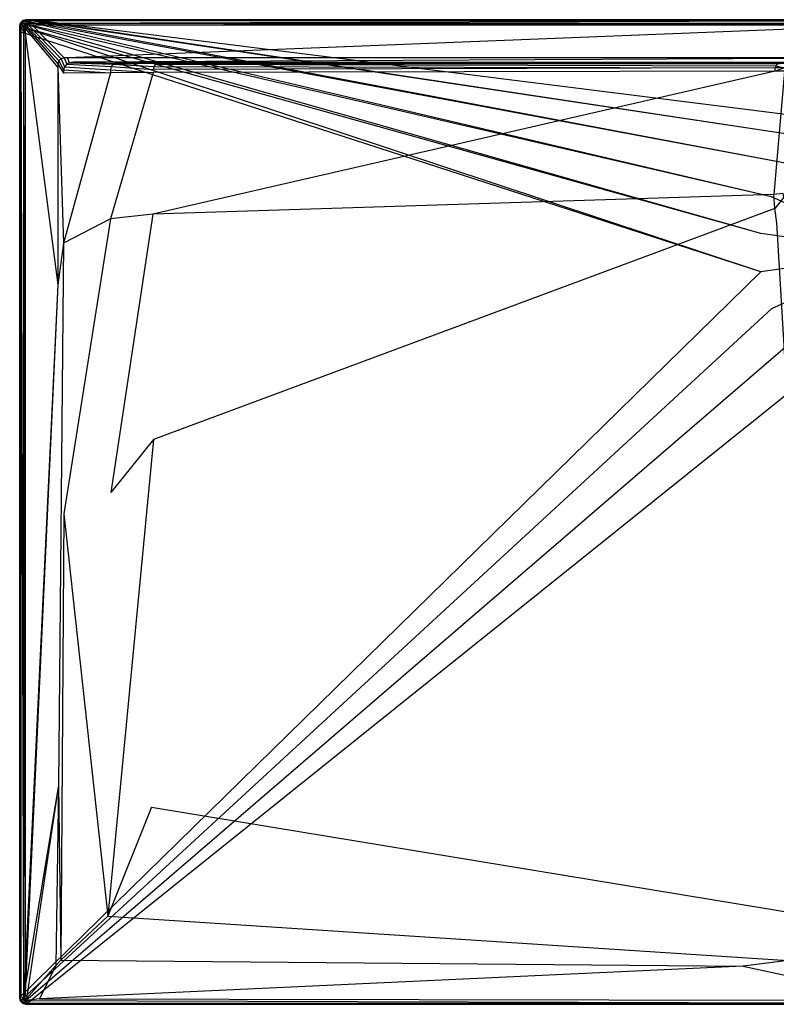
# Model space of a CAD drawing. Extents: x 0 to 1.6, y -0.9 to 0.
# Tile 1 of 8: x 0 to 0.69, y -0.9 to 0. Entities that reach past the tile are written whole.
import ezdxf

# ---------------------------------------------------------------- set-up
doc = ezdxf.new("R2010")
doc.units = 0
doc.layers.add('L1_WANNE_N_UDA1690ARA215V___0__', color=7, linetype='CONTINUOUS')

msp = doc.modelspace()

# ---------------------------------------------------------------- linework, layer by layer
at = {"layer": 'L1_WANNE_N_UDA1690ARA215V___0__', "color": 8}
for points, invisible_edges in [([(0.003007, -0.000803, 0.01035), (0.006014, 0, 0.000751), (0.003007, -0.000803, 0.000751), (0.003007, -0.000803, 0.01035)], 13), ([(0.006014, 0, 0.000751), (0.003007, -0.000803, 0.01035), (0.006014, 0, 0.01035), (0.006014, 0, 0.000751)], 14), ([(0.006014, 0), (0.003554, -0.00104), (0.003007, -0.000803), (0.006014, 0)], 13), ([(0.003007, -0.000803, 0.0115), (0.006014, 0, 0.01035), (0.003007, -0.000803, 0.01035), (0.003007, -0.000803, 0.0115)], 13), ([(0.006014, 0, 0.01035), (0.003007, -0.000803, 0.0115), (0.006014, 0, 0.0115), (0.006014, 0, 0.01035)], 14), ([(0.003564, -0.001765, 0.013975), (0.006014, 0, 0.0115), (0.003007, -0.000803, 0.0115), (0.003564, -0.001765, 0.013975)], 14), ([(0.003007, -0.000803, 0.000751), (0.006014, 0), (0.003007, -0.000803), (0.003007, -0.000803, 0.000751)], 13), ([(0.006014, 0), (0.003007, -0.000803, 0.000751), (0.006014, 0, 0.000751), (0.006014, 0)], 14), ([(0.003554, -0.00104), (0.006014, 0), (0.006603, -0.000196), (0.003554, -0.00104)], 14), ([(0.003564, -0.001765, 0.013975), (0.006151, -0.001037, 0.013975), (0.006014, 0, 0.0115), (0.003564, -0.001765, 0.013975)], 14), ([(0.006014, 0, 0.000751), (0.00977, 0), (0.006014, 0), (0.006014, 0, 0.000751)], 13), ([(0.00977, 0), (0.006014, 0, 0.000751), (0.009747, 0, 0.000751), (0.00977, 0)], 14), ([(0.00977, 0), (0.006603, -0.000196), (0.006014, 0), (0.00977, 0)], 13), ([(0.006014, 0, 0.000751), (0.009454, 0, 0.010344), (0.009747, 0, 0.000751), (0.006014, 0, 0.000751)], 13), ([(0.009454, 0, 0.010344), (0.006014, 0, 0.000751), (0.006014, 0, 0.01035), (0.009454, 0, 0.010344)], 14), ([(0.006014, 0, 0.01035), (0.009419, 0, 0.0115), (0.009454, 0, 0.010344), (0.006014, 0, 0.01035)], 13), ([(0.009419, 0, 0.0115), (0.006014, 0, 0.01035), (0.006014, 0, 0.0115), (0.009419, 0, 0.0115)], 14), ([(0.006151, -0.001037, 0.013975), (0.009419, 0, 0.0115), (0.006014, 0, 0.0115), (0.006151, -0.001037, 0.013975)], 13), ([(0.009419, 0, 0.0115), (0.006151, -0.001037, 0.013975), (0.009554, -0.001037, 0.013975), (0.009419, 0, 0.0115)], 14), ([(0.006603, -0.000196), (0.00977, 0), (0.01041, -0.00017), (0.006603, -0.000196)], 14), ([(0.009554, -0.001037, 0.013975), (0.8, 0, 0.0115), (0.009419, 0, 0.0115), (0.009554, -0.001037, 0.013975)], 13), ([(0.8, 0, 0.0115), (0.009454, 0, 0.010344), (0.009419, 0, 0.0115), (0.8, 0, 0.0115)], 14), ([(0.8, 0, 0.009683), (0.009747, 0, 0.000751), (0.009454, 0, 0.010344), (0.8, 0, 0.009683)], 14), ([(0.009454, 0, 0.010344), (0.8, 0, 0.0115), (0.8, 0, 0.009683), (0.009454, 0, 0.010344)], 13), ([(0.8, 0, 0.0115), (0.009554, -0.001037, 0.013975), (0.8, -0.001024, 0.013975), (0.8, 0, 0.0115)], 14), ([(0.009747, 0, 0.000751), (0.8, 0), (0.00977, 0), (0.009747, 0, 0.000751)], 13), ([(0.8, 0), (0.009747, 0, 0.000751), (0.8, 0, 0.000703), (0.8, 0)], 14), ([(0.009747, 0, 0.000751), (0.8, 0, 0.009683), (0.8, 0, 0.000703), (0.009747, 0, 0.000751)], 13), ([(0.8, 0), (0.01041, -0.00017), (0.00977, 0), (0.8, 0)], 13), ([(0.01041, -0.00017), (0.8, 0), (0.8, -0.000161), (0.01041, -0.00017)], 14), ([(0.000806, -0.002998, 0.01035), (0, -0.005996, 0.000751), (0, -0.005996, 0.01035), (0.000806, -0.002998, 0.01035)], 13), ([(0, -0.005996, 0.000751), (0.000806, -0.002998, 0.01035), (0.000806, -0.002998, 0.000751), (0, -0.005996, 0.000751)], 14), ([(0.000806, -0.002998), (0.0005, -0.006336), (0, -0.005996), (0.000806, -0.002998)], 13), ([(0.000806, -0.002998, 0.0115), (0, -0.005996, 0.01035), (0, -0.005996, 0.0115), (0.000806, -0.002998, 0.0115)], 13), ([(0, -0.005996, 0.01035), (0.000806, -0.002998, 0.0115), (0.000806, -0.002998, 0.01035), (0, -0.005996, 0.01035)], 14), ([(0.000806, -0.002998, 0.0115), (0, -0.005996, 0.0115), (0.00104, -0.006133, 0.013975), (0.000806, -0.002998, 0.0115)], 14), ([(0, -0.005996, 0.000751), (0.000806, -0.002998), (0, -0.005996), (0, -0.005996, 0.000751)], 13), ([(0.000806, -0.002998), (0, -0.005996, 0.000751), (0.000806, -0.002998, 0.000751), (0.000806, -0.002998)], 14), ([(0, -0.010775, 0.000751), (0, -0.005996), (0, -0.010775), (0, -0.010775, 0.000751)], 13), ([(0, -0.005996), (0, -0.010775, 0.000751), (0, -0.005996, 0.000751), (0, -0.005996)], 14), ([(0, -0.005996), (0.0005, -0.011169), (0, -0.010775), (0, -0.005996)], 13), ([(0.0005, -0.011169), (0, -0.005996), (0.0005, -0.006336), (0.0005, -0.011169)], 14), ([(0, -0.005996, 0.01035), (0, -0.010775, 0.000751), (0, -0.010775, 0.01035), (0, -0.005996, 0.01035)], 13), ([(0, -0.010775, 0.000751), (0, -0.005996, 0.01035), (0, -0.005996, 0.000751), (0, -0.010775, 0.000751)], 14), ([(0, -0.010775, 0.0115), (0.00104, -0.006133, 0.013975), (0, -0.005996, 0.0115), (0, -0.010775, 0.0115)], 14), ([(0, -0.005996, 0.0115), (0, -0.010775, 0.01035), (0, -0.010775, 0.0115), (0, -0.005996, 0.0115)], 13), ([(0, -0.010775, 0.01035), (0, -0.005996, 0.0115), (0, -0.005996, 0.01035), (0, -0.010775, 0.01035)], 14), ([(0.00104, -0.006133, 0.013975), (0, -0.010775, 0.0115), (0.00104, -0.01091, 0.013975), (0.00104, -0.006133, 0.013975)], 13), ([(0.0005, -0.006336), (0.000806, -0.002998), (0.001322, -0.003283), (0.0005, -0.006336)], 14), ([(0.001322, -0.003283), (0.677698, -0.195452), (0.0005, -0.006336), (0.001322, -0.003283)], 13), ([(0.0005, -0.006336), (0.677698, -0.230516), (0.0005, -0.011169), (0.0005, -0.006336)], 13), ([(0.677698, -0.230516), (0.0005, -0.006336), (0.677698, -0.195452), (0.677698, -0.230516)], 14), ([(0.000806, -0.002998, 0.000751), (0.003007, -0.000803, 0.01035), (0.003007, -0.000803, 0.000751), (0.000806, -0.002998, 0.000751)], 13), ([(0.003007, -0.000803, 0.01035), (0.000806, -0.002998, 0.000751), (0.000806, -0.002998, 0.01035), (0.003007, -0.000803, 0.01035)], 14), ([(0.003007, -0.000803), (0.001322, -0.003283), (0.000806, -0.002998), (0.003007, -0.000803)], 13), ([(0.000806, -0.002998, 0.01035), (0.003007, -0.000803, 0.0115), (0.003007, -0.000803, 0.01035), (0.000806, -0.002998, 0.01035)], 13), ([(0.003007, -0.000803, 0.0115), (0.000806, -0.002998, 0.01035), (0.000806, -0.002998, 0.0115), (0.003007, -0.000803, 0.0115)], 14), ([(0.000806, -0.002998, 0.0115), (0.003564, -0.001765, 0.013975), (0.003007, -0.000803, 0.0115), (0.000806, -0.002998, 0.0115)], 13), ([(0.000806, -0.002998), (0.003007, -0.000803, 0.000751), (0.003007, -0.000803), (0.000806, -0.002998)], 13), ([(0.003007, -0.000803, 0.000751), (0.000806, -0.002998), (0.000806, -0.002998, 0.000751), (0.003007, -0.000803, 0.000751)], 14), ([(0.003564, -0.001765, 0.013975), (0.000806, -0.002998, 0.0115), (0.001771, -0.003554, 0.013975), (0.003564, -0.001765, 0.013975)], 14), ([(0.000806, -0.002998, 0.0115), (0.00104, -0.006133, 0.013975), (0.001771, -0.003554, 0.013975), (0.000806, -0.002998, 0.0115)], 14), ([(0.003508, -0.006457, 0.015), (0.001771, -0.003554, 0.013975), (0.00104, -0.006133, 0.013975), (0.003508, -0.006457, 0.015)], 13), ([(0.003508, -0.01123, 0.015), (0.00104, -0.006133, 0.013975), (0.00104, -0.01091, 0.013975), (0.003508, -0.01123, 0.015)], 13), ([(0.00104, -0.006133, 0.013975), (0.003508, -0.01123, 0.015), (0.003508, -0.006457, 0.015), (0.00104, -0.006133, 0.013975)], 14), ([(0.001322, -0.003283), (0.003007, -0.000803), (0.003554, -0.00104), (0.001322, -0.003283)], 14), ([(0.003554, -0.00104), (0.687606, -0.161808), (0.001322, -0.003283), (0.003554, -0.00104)], 13), ([(0.677698, -0.195452), (0.001322, -0.003283), (0.687606, -0.161808), (0.677698, -0.195452)], 14), ([(0.003951, -0.004809, 0.015), (0.003564, -0.001765, 0.013975), (0.001771, -0.003554, 0.013975), (0.003951, -0.004809, 0.015)], 13), ([(0.001771, -0.003554, 0.013975), (0.003508, -0.006457, 0.015), (0.003951, -0.004809, 0.015), (0.001771, -0.003554, 0.013975)], 14), ([(0.004931, -0.007993, 0.015), (0.003951, -0.004809, 0.015), (0.003508, -0.006457, 0.015), (0.004931, -0.007993, 0.015)], 13), ([(0.004931, -0.012607, 0.015), (0.003508, -0.006457, 0.015), (0.003508, -0.01123, 0.015), (0.004931, -0.012607, 0.015)], 13), ([(0.003508, -0.006457, 0.015), (0.004931, -0.012607, 0.015), (0.004931, -0.007993, 0.015), (0.003508, -0.006457, 0.015)], 14), ([(0.006603, -0.000196), (0.70662, -0.13231), (0.003554, -0.00104), (0.006603, -0.000196)], 13), ([(0.687606, -0.161808), (0.003554, -0.00104), (0.70662, -0.13231), (0.687606, -0.161808)], 14), ([(0.004823, -0.003939, 0.015), (0.006151, -0.001037, 0.013975), (0.003564, -0.001765, 0.013975), (0.004823, -0.003939, 0.015)], 13), ([(0.003564, -0.001765, 0.013975), (0.003951, -0.004809, 0.015), (0.004823, -0.003939, 0.015), (0.003564, -0.001765, 0.013975)], 14), ([(0.005388, -0.006292, 0.015), (0.004823, -0.003939, 0.015), (0.003951, -0.004809, 0.015), (0.005388, -0.006292, 0.015)], 13), ([(0.003951, -0.004809, 0.015), (0.004931, -0.007993, 0.015), (0.005388, -0.006292, 0.015), (0.003951, -0.004809, 0.015)], 14), ([(0.006151, -0.001037, 0.013975), (0.004823, -0.003939, 0.015), (0.006476, -0.003498, 0.015), (0.006151, -0.001037, 0.013975)], 14), ([(0.006311, -0.005372, 0.015), (0.006476, -0.003498, 0.015), (0.004823, -0.003939, 0.015), (0.006311, -0.005372, 0.015)], 13), ([(0.004823, -0.003939, 0.015), (0.005388, -0.006292, 0.015), (0.006311, -0.005372, 0.015), (0.004823, -0.003939, 0.015)], 14), ([(0.035013, -0.040483, 0.015), (0.005388, -0.006292, 0.015), (0.004931, -0.007993, 0.015), (0.035013, -0.040483, 0.015)], 13), ([(0.035013, -0.043586, 0.015), (0.004931, -0.007993, 0.015), (0.004931, -0.012607, 0.015), (0.035013, -0.043586, 0.015)], 13), ([(0.004931, -0.007993, 0.015), (0.035013, -0.043586, 0.015), (0.035013, -0.040483, 0.015), (0.004931, -0.007993, 0.015)], 14), ([(0.035768, -0.037672, 0.015), (0.006311, -0.005372, 0.015), (0.005388, -0.006292, 0.015), (0.035768, -0.037672, 0.015)], 13), ([(0.005388, -0.006292, 0.015), (0.035013, -0.040483, 0.015), (0.035768, -0.037672, 0.015), (0.005388, -0.006292, 0.015)], 14), ([(0.006476, -0.003498, 0.015), (0.009554, -0.001037, 0.013975), (0.006151, -0.001037, 0.013975), (0.006476, -0.003498, 0.015)], 13), ([(0.006476, -0.003498, 0.015), (0.006311, -0.005372, 0.015), (0.008017, -0.004916, 0.015), (0.006476, -0.003498, 0.015)], 14), ([(0.037785, -0.035662, 0.015), (0.008017, -0.004916, 0.015), (0.006311, -0.005372, 0.015), (0.037785, -0.035662, 0.015)], 13), ([(0.006311, -0.005372, 0.015), (0.035768, -0.037672, 0.015), (0.037785, -0.035662, 0.015), (0.006311, -0.005372, 0.015)], 14), ([(0.009554, -0.001037, 0.013975), (0.006476, -0.003498, 0.015), (0.009876, -0.003498, 0.015), (0.009554, -0.001037, 0.013975)], 14), ([(0.008017, -0.004916, 0.015), (0.009876, -0.003498, 0.015), (0.006476, -0.003498, 0.015), (0.008017, -0.004916, 0.015)], 13), ([(0.01041, -0.00017), (0.733199, -0.109348), (0.006603, -0.000196), (0.01041, -0.00017)], 13), ([(0.70662, -0.13231), (0.006603, -0.000196), (0.733199, -0.109348), (0.70662, -0.13231)], 14), ([(0.009876, -0.003498, 0.015), (0.008017, -0.004916, 0.015), (0.011404, -0.004916, 0.015), (0.009876, -0.003498, 0.015)], 14), ([(0.040604, -0.034909, 0.015), (0.011404, -0.004916, 0.015), (0.008017, -0.004916, 0.015), (0.040604, -0.034909, 0.015)], 13), ([(0.008017, -0.004916, 0.015), (0.037785, -0.035662, 0.015), (0.040604, -0.034909, 0.015), (0.008017, -0.004916, 0.015)], 14), ([(0.009876, -0.003498, 0.015), (0.8, -0.001024, 0.013975), (0.009554, -0.001037, 0.013975), (0.009876, -0.003498, 0.015)], 13), ([(0.8, -0.001024, 0.013975), (0.009876, -0.003498, 0.015), (0.8, -0.003498, 0.015), (0.8, -0.001024, 0.013975)], 14), ([(0.011404, -0.004916, 0.015), (0.8, -0.003498, 0.015), (0.009876, -0.003498, 0.015), (0.011404, -0.004916, 0.015)], 13), ([(0.8, -0.000161), (0.765189, -0.094782), (0.01041, -0.00017), (0.8, -0.000161)], 13), ([(0.733199, -0.109348), (0.01041, -0.00017), (0.765189, -0.094782), (0.733199, -0.109348)], 14), ([(0.8, -0.003498, 0.015), (0.011404, -0.004916, 0.015), (0.8, -0.004916, 0.015), (0.8, -0.003498, 0.015)], 14), ([(0.04371, -0.034909, 0.015), (0.8, -0.004916, 0.015), (0.011404, -0.004916, 0.015), (0.04371, -0.034909, 0.015)], 13), ([(0.011404, -0.004916, 0.015), (0.040604, -0.034909, 0.015), (0.04371, -0.034909, 0.015), (0.011404, -0.004916, 0.015)], 14), ([(0.8, -0.004916, 0.015), (0.04371, -0.034909, 0.015), (0.8, -0.034909, 0.015), (0.8, -0.004916, 0.015)], 14), ([(0, -0.894004, 0.000751), (0, -0.010775), (0, -0.894004), (0, -0.894004, 0.000751)], 13), ([(0, -0.010775), (0, -0.894004, 0.000751), (0, -0.010775, 0.000751), (0, -0.010775)], 14), ([(0, -0.010775), (0.000518, -0.893053), (0, -0.894004), (0, -0.010775)], 13), ([(0.000518, -0.893053), (0, -0.010775), (0.0005, -0.011169), (0.000518, -0.893053)], 14), ([(0, -0.010775, 0.01035), (0, -0.894004, 0.000751), (0, -0.894004, 0.01035), (0, -0.010775, 0.01035)], 13), ([(0, -0.894004, 0.000751), (0, -0.010775, 0.01035), (0, -0.010775, 0.000751), (0, -0.894004, 0.000751)], 14), ([(0.00104, -0.893867, 0.013975), (0, -0.010775, 0.0115), (0, -0.894004, 0.0115), (0.00104, -0.893867, 0.013975)], 13), ([(0, -0.010775, 0.0115), (0.00104, -0.893867, 0.013975), (0.00104, -0.01091, 0.013975), (0, -0.010775, 0.0115)], 14), ([(0, -0.010775, 0.0115), (0, -0.894004, 0.01035), (0, -0.894004, 0.0115), (0, -0.010775, 0.0115)], 13), ([(0, -0.894004, 0.01035), (0, -0.010775, 0.0115), (0, -0.010775, 0.01035), (0, -0.894004, 0.01035)], 14), ([(0.677698, -0.230516), (0.000518, -0.893053), (0.0005, -0.011169), (0.677698, -0.230516)], 13), ([(0.003508, -0.893543, 0.015), (0.00104, -0.01091, 0.013975), (0.00104, -0.893867, 0.013975), (0.003508, -0.893543, 0.015)], 13), ([(0.00104, -0.01091, 0.013975), (0.003508, -0.893543, 0.015), (0.003508, -0.01123, 0.015), (0.00104, -0.01091, 0.013975)], 14), ([(0.004931, -0.868886, 0.015), (0.003508, -0.01123, 0.015), (0.003508, -0.893543, 0.015), (0.004931, -0.868886, 0.015)], 13), ([(0.003508, -0.01123, 0.015), (0.004931, -0.868886, 0.015), (0.004931, -0.012607, 0.015), (0.003508, -0.01123, 0.015)], 14), ([(0.035013, -0.242235, 0.015), (0.004931, -0.012607, 0.015), (0.004931, -0.868886, 0.015), (0.035013, -0.242235, 0.015)], 13), ([(0.004931, -0.012607, 0.015), (0.035013, -0.242235, 0.015), (0.035013, -0.043586, 0.015), (0.004931, -0.012607, 0.015)], 14), ([(0.040899, -0.042972, 0.015), (0.037785, -0.035662, 0.015), (0.035768, -0.037672, 0.015), (0.040899, -0.042972, 0.015)], 13), ([(0.0431, -0.040778, 0.015), (0.040604, -0.034909, 0.015), (0.037785, -0.035662, 0.015), (0.0431, -0.040778, 0.015)], 13), ([(0.037785, -0.035662, 0.015), (0.040899, -0.042972, 0.015), (0.0431, -0.040778, 0.015), (0.037785, -0.035662, 0.015)], 14), ([(0.040604, -0.034909, 0.015), (0.0431, -0.040778, 0.015), (0.045191, -0.039408, 0.015), (0.040604, -0.034909, 0.015)], 14), ([(0.045191, -0.039408, 0.015), (0.04371, -0.034909, 0.015), (0.040604, -0.034909, 0.015), (0.045191, -0.039408, 0.015)], 13), ([(0.049166, -0.038904, 0.015), (0.8, -0.034909, 0.015), (0.04371, -0.034909, 0.015), (0.049166, -0.038904, 0.015)], 13), ([(0.04371, -0.034909, 0.015), (0.045191, -0.039408, 0.015), (0.049166, -0.038904, 0.015), (0.04371, -0.034909, 0.015)], 14), ([(0.8, -0.034909, 0.015), (0.049166, -0.038904, 0.015), (0.8, -0.039007, 0.015), (0.8, -0.034909, 0.015)], 14), ([(0.040094, -0.045971, 0.015), (0.035768, -0.037672, 0.015), (0.035013, -0.040483, 0.015), (0.040094, -0.045971, 0.015)], 13), ([(0.040094, -0.048818, 0.015), (0.035013, -0.040483, 0.015), (0.035013, -0.043586, 0.015), (0.040094, -0.048818, 0.015)], 13), ([(0.035013, -0.040483, 0.015), (0.040094, -0.048818, 0.015), (0.040094, -0.045971, 0.015), (0.035013, -0.040483, 0.015)], 14), ([(0.040094, -0.204288, 0.015), (0.035013, -0.043586, 0.015), (0.035013, -0.242235, 0.015), (0.040094, -0.204288, 0.015)], 13), ([(0.035013, -0.043586, 0.015), (0.040094, -0.204288, 0.015), (0.040094, -0.048818, 0.015), (0.035013, -0.043586, 0.015)], 14), ([(0.035768, -0.037672, 0.015), (0.040094, -0.045971, 0.015), (0.040899, -0.042972, 0.015), (0.035768, -0.037672, 0.015)], 14), ([(0.082933, -0.045836, 0.014865), (0.040899, -0.042972, 0.015), (0.040094, -0.045971, 0.015), (0.082933, -0.045836, 0.014865)], 13), ([(0.083721, -0.042905, 0.014864), (0.0431, -0.040778, 0.015), (0.040899, -0.042972, 0.015), (0.083721, -0.042905, 0.014864)], 13), ([(0.040899, -0.042972, 0.015), (0.082933, -0.045836, 0.014865), (0.083721, -0.042905, 0.014864), (0.040899, -0.042972, 0.015)], 14), ([(0.085873, -0.04076, 0.014862), (0.045191, -0.039408, 0.015), (0.0431, -0.040778, 0.015), (0.085873, -0.04076, 0.014862)], 13), ([(0.0431, -0.040778, 0.015), (0.083721, -0.042905, 0.014864), (0.085873, -0.04076, 0.014862), (0.0431, -0.040778, 0.015)], 14), ([(0.088813, -0.039974, 0.014861), (0.049166, -0.038904, 0.015), (0.045191, -0.039408, 0.015), (0.088813, -0.039974, 0.014861)], 13), ([(0.045191, -0.039408, 0.015), (0.085873, -0.04076, 0.014862), (0.088813, -0.039974, 0.014861), (0.045191, -0.039408, 0.015)], 14), ([(0.8, -0.039007, 0.015), (0.049166, -0.038904, 0.015), (0.8, -0.039974, 0.014301), (0.8, -0.039007, 0.015)], 14), ([(0.8, -0.039974, 0.014301), (0.049166, -0.038904, 0.015), (0.091722, -0.039607, 0.014861), (0.8, -0.039974, 0.014301)], 14), ([(0.049166, -0.038904, 0.015), (0.088813, -0.039974, 0.014861), (0.091722, -0.039607, 0.014861), (0.049166, -0.038904, 0.015)], 14), ([(0.122037, -0.045507, 0.013053), (0.083721, -0.042905, 0.014864), (0.082933, -0.045836, 0.014865), (0.122037, -0.045507, 0.013053)], 13), ([(0.12278, -0.04274, 0.013049), (0.085873, -0.04076, 0.014862), (0.083721, -0.042905, 0.014864), (0.12278, -0.04274, 0.013049)], 13), ([(0.083721, -0.042905, 0.014864), (0.122037, -0.045507, 0.013053), (0.12278, -0.04274, 0.013049), (0.083721, -0.042905, 0.014864)], 14), ([(0.127586, -0.039974, 0.013113), (0.088813, -0.039974, 0.014861), (0.085873, -0.04076, 0.014862), (0.127586, -0.039974, 0.013113)], 14), ([(0.127586, -0.039974, 0.013113), (0.085873, -0.04076, 0.014862), (0.124811, -0.040715, 0.013045), (0.127586, -0.039974, 0.013113)], 14), ([(0.085873, -0.04076, 0.014862), (0.12278, -0.04274, 0.013049), (0.124811, -0.040715, 0.013045), (0.085873, -0.04076, 0.014862)], 14), ([(0.130126, -0.039673, 0.01323), (0.091722, -0.039607, 0.014861), (0.088813, -0.039974, 0.014861), (0.130126, -0.039673, 0.01323)], 14), ([(0.130126, -0.039673, 0.01323), (0.088813, -0.039974, 0.014861), (0.127586, -0.039974, 0.013113), (0.130126, -0.039673, 0.01323)], 14), ([(0.091722, -0.039607, 0.014861), (0.8, -0.039974, 0.012843), (0.8, -0.039974, 0.014301), (0.091722, -0.039607, 0.014861)], 14), ([(0.091722, -0.039607, 0.014861), (0.130126, -0.039673, 0.01323), (0.8, -0.039974, 0.012843), (0.091722, -0.039607, 0.014861)], 14), ([(0.690825, -0.044075, 0.00519), (0.12278, -0.04274, 0.013049), (0.122037, -0.045507, 0.013053), (0.690825, -0.044075, 0.00519)], 13), ([(0.690825, -0.044075, 0.00519), (0.122037, -0.045507, 0.013053), (0.122037, -0.048367, 0.013062), (0.690825, -0.044075, 0.00519)], 14), ([(0.690825, -0.046974, 0.005227), (0.690825, -0.044075, 0.00519), (0.122037, -0.048367, 0.013062), (0.690825, -0.046974, 0.005227)], 14), ([(0.691376, -0.042025, 0.005174), (0.124811, -0.040715, 0.013045), (0.12278, -0.04274, 0.013049), (0.691376, -0.042025, 0.005174)], 13), ([(0.12278, -0.04274, 0.013049), (0.690825, -0.044075, 0.00519), (0.691376, -0.042025, 0.005174), (0.12278, -0.04274, 0.013049)], 14), ([(0.694938, -0.039974, 0.005528), (0.127586, -0.039974, 0.013113), (0.124811, -0.040715, 0.013045), (0.694938, -0.039974, 0.005528)], 14), ([(0.694938, -0.039974, 0.005528), (0.124811, -0.040715, 0.013045), (0.692882, -0.040524, 0.005156), (0.694938, -0.039974, 0.005528)], 14), ([(0.124811, -0.040715, 0.013045), (0.691376, -0.042025, 0.005174), (0.692882, -0.040524, 0.005156), (0.124811, -0.040715, 0.013045)], 14), ([(0.695877, -0.03996, 0.00671), (0.130126, -0.039673, 0.01323), (0.127586, -0.039974, 0.013113), (0.695877, -0.03996, 0.00671)], 14), ([(0.127586, -0.039974, 0.013113), (0.694938, -0.039974, 0.005528), (0.695877, -0.03996, 0.00671), (0.127586, -0.039974, 0.013113)], 14), ([(0.130126, -0.039673, 0.01323), (0.8, -0.039974, 0.007258), (0.8, -0.039974, 0.012843), (0.130126, -0.039673, 0.01323)], 14), ([(0.130126, -0.039673, 0.01323), (0.695877, -0.03996, 0.00671), (0.8, -0.039974, 0.007258), (0.130126, -0.039673, 0.01323)], 14), ([(0.699317, -0.044003, 0.004797), (0.691376, -0.042025, 0.005174), (0.690825, -0.044075, 0.00519), (0.699317, -0.044003, 0.004797)], 13), ([(0.690825, -0.046974, 0.005227), (0.699317, -0.044003, 0.004797), (0.690825, -0.044075, 0.00519), (0.690825, -0.046974, 0.005227)], 13), ([(0.699317, -0.044003, 0.004797), (0.690825, -0.046974, 0.005227), (0.699317, -0.046904, 0.004835), (0.699317, -0.044003, 0.004797)], 14), ([(0.699858, -0.041989, 0.00478), (0.692882, -0.040524, 0.005156), (0.691376, -0.042025, 0.005174), (0.699858, -0.041989, 0.00478)], 13), ([(0.691376, -0.042025, 0.005174), (0.699317, -0.044003, 0.004797), (0.699858, -0.041989, 0.00478), (0.691376, -0.042025, 0.005174)], 14), ([(0.040094, -0.045971, 0.015), (0.082933, -0.048687, 0.014867), (0.082933, -0.045836, 0.014865), (0.040094, -0.045971, 0.015)], 14), ([(0.082933, -0.048687, 0.014867), (0.040094, -0.045971, 0.015), (0.040094, -0.048818, 0.015), (0.082933, -0.048687, 0.014867)], 13), ([(0.082933, -0.048687, 0.014867), (0.040094, -0.048818, 0.015), (0.040094, -0.204288, 0.015), (0.082933, -0.048687, 0.014867)], 14), ([(0.082933, -0.048687, 0.014867), (0.040094, -0.204288, 0.015), (0.082933, -0.181883, 0.014968), (0.082933, -0.048687, 0.014867)], 14), ([(0.082933, -0.045836, 0.014865), (0.122037, -0.048367, 0.013062), (0.122037, -0.045507, 0.013053), (0.082933, -0.045836, 0.014865)], 14), ([(0.122037, -0.048367, 0.013062), (0.082933, -0.045836, 0.014865), (0.082933, -0.048687, 0.014867), (0.122037, -0.048367, 0.013062)], 13), ([(0.122037, -0.048367, 0.013062), (0.082933, -0.048687, 0.014867), (0.082933, -0.181883, 0.014968), (0.122037, -0.048367, 0.013062)], 14), ([(0.122037, -0.048367, 0.013062), (0.082933, -0.181883, 0.014968), (0.121844, -0.177717, 0.0134), (0.122037, -0.048367, 0.013062)], 14), ([(0.690825, -0.046974, 0.005227), (0.122037, -0.048367, 0.013062), (0.121844, -0.177717, 0.0134), (0.690825, -0.046974, 0.005227)], 14), ([(0.690825, -0.046974, 0.005227), (0.121844, -0.177717, 0.0134), (0.689794, -0.159637, 0.006596), (0.690825, -0.046974, 0.005227)], 14), ([(0.699317, -0.046904, 0.004835), (0.690825, -0.046974, 0.005227), (0.689794, -0.159637, 0.006596), (0.699317, -0.046904, 0.004835)], 14), ([(0.699317, -0.046904, 0.004835), (0.689794, -0.159637, 0.006596), (0.698244, -0.158732, 0.006256), (0.699317, -0.046904, 0.004835)], 14), ([(0.8, -0.212984), (0.687606, -0.161808), (0.70662, -0.13231), (0.8, -0.212984)], 14), ([(0.689794, -0.159637, 0.006596), (0.121844, -0.177717, 0.0134), (0.122269, -0.383634, 0.013404), (0.689794, -0.159637, 0.006596)], 14), ([(0.690444, -0.172675, 0.006611), (0.689794, -0.159637, 0.006596), (0.122269, -0.383634, 0.013404), (0.690444, -0.172675, 0.006611)], 14), ([(0.8, -0.212984), (0.677698, -0.195452), (0.687606, -0.161808), (0.8, -0.212984)], 14), ([(0.698244, -0.158732, 0.006256), (0.689794, -0.159637, 0.006596), (0.690444, -0.172675, 0.006611), (0.698244, -0.158732, 0.006256)], 14), ([(0.698904, -0.162121, 0.006272), (0.698244, -0.158732, 0.006256), (0.690444, -0.172675, 0.006611), (0.698904, -0.162121, 0.006272)], 14), ([(0.698904, -0.162121, 0.006272), (0.690444, -0.172675, 0.006611), (0.692482, -0.185743, 0.006629), (0.698904, -0.162121, 0.006272)], 14), ([(0.083307, -0.432238, 0.014969), (0.121844, -0.177717, 0.0134), (0.082933, -0.181883, 0.014968), (0.083307, -0.432238, 0.014969)], 13), ([(0.121844, -0.177717, 0.0134), (0.083307, -0.432238, 0.014969), (0.122269, -0.383634, 0.013404), (0.121844, -0.177717, 0.0134)], 14), ([(0.690444, -0.172675, 0.006611), (0.122269, -0.383634, 0.013404), (0.120501, -0.719702, 0.013408), (0.690444, -0.172675, 0.006611)], 14), ([(0.692482, -0.185743, 0.006629), (0.690444, -0.172675, 0.006611), (0.120501, -0.719702, 0.013408), (0.692482, -0.185743, 0.006629)], 14), ([(0.040455, -0.451732, 0.015), (0.082933, -0.181883, 0.014968), (0.040094, -0.204288, 0.015), (0.040455, -0.451732, 0.015)], 13), ([(0.082933, -0.181883, 0.014968), (0.040455, -0.451732, 0.015), (0.083307, -0.432238, 0.014969), (0.082933, -0.181883, 0.014968)], 14), ([(0.723985, -0.720179, 0.013423), (0.692482, -0.185743, 0.006629), (0.120501, -0.719702, 0.013408), (0.723985, -0.720179, 0.013423)], 14), ([(0.8, -0.212984), (0.677698, -0.230516), (0.677698, -0.195452), (0.8, -0.212984)], 14), ([(0.035386, -0.699564, 0.015), (0.040094, -0.204288, 0.015), (0.035013, -0.242235, 0.015), (0.035386, -0.699564, 0.015)], 13), ([(0.040094, -0.204288, 0.015), (0.035386, -0.699564, 0.015), (0.040455, -0.451732, 0.015), (0.040094, -0.204288, 0.015)], 14), ([(0.8, -0.212984), (0.687606, -0.26416), (0.677698, -0.230516), (0.8, -0.212984)], 14), ([(0.8, -0.212984), (0.70662, -0.293658), (0.687606, -0.26416), (0.8, -0.212984)], 14), ([(0.000518, -0.893053), (0.677698, -0.230516), (0.687606, -0.26416), (0.000518, -0.893053)], 14), ([(0.00537, -0.881858, 0.015), (0.035013, -0.242235, 0.015), (0.004931, -0.868886, 0.015), (0.00537, -0.881858, 0.015)], 13), ([(0.035013, -0.242235, 0.015), (0.00537, -0.881858, 0.015), (0.035386, -0.699564, 0.015), (0.035013, -0.242235, 0.015)], 14), ([(0.687606, -0.26416), (0.001357, -0.896099), (0.000518, -0.893053), (0.687606, -0.26416)], 13), ([(0.001357, -0.896099), (0.687606, -0.26416), (0.70662, -0.293658), (0.001357, -0.896099)], 14), ([(0.70662, -0.293658), (0.003602, -0.898331), (0.001357, -0.896099), (0.70662, -0.293658)], 13), ([(0.003602, -0.898331), (0.70662, -0.293658), (0.733199, -0.31662), (0.003602, -0.898331)], 14), ([(0.733199, -0.31662), (0.006661, -0.899159), (0.003602, -0.898331), (0.733199, -0.31662)], 13), ([(0.006661, -0.899159), (0.733199, -0.31662), (0.765189, -0.331187), (0.006661, -0.899159)], 14), ([(0.765189, -0.331187), (0.8, -0.899168), (0.006661, -0.899159), (0.765189, -0.331187)], 13), ([(0.122269, -0.383634, 0.013404), (0.083307, -0.432238, 0.014969), (0.080662, -0.819566, 0.01497), (0.122269, -0.383634, 0.013404)], 14), ([(0.122269, -0.383634, 0.013404), (0.080662, -0.819566, 0.01497), (0.120501, -0.719702, 0.013408), (0.122269, -0.383634, 0.013404)], 14), ([(0.040455, -0.451732, 0.015), (0.080662, -0.819566, 0.01497), (0.083307, -0.432238, 0.014969), (0.040455, -0.451732, 0.015)], 14), ([(0.035386, -0.699564, 0.015), (0.037515, -0.859563, 0.015), (0.040455, -0.451732, 0.015), (0.035386, -0.699564, 0.015)], 14), ([(0.080662, -0.819566, 0.01497), (0.040455, -0.451732, 0.015), (0.037515, -0.859563, 0.015), (0.080662, -0.819566, 0.01497)], 13), ([(0.006094, -0.894642, 0.015), (0.035386, -0.699564, 0.015), (0.00537, -0.881858, 0.015), (0.006094, -0.894642, 0.015)], 13), ([(0.035386, -0.699564, 0.015), (0.006094, -0.894642, 0.015), (0.032974, -0.864632, 0.015), (0.035386, -0.699564, 0.015)], 14), ([(0.037515, -0.859563, 0.015), (0.035386, -0.699564, 0.015), (0.032974, -0.864632, 0.015), (0.037515, -0.859563, 0.015)], 13), ([(0.728277, -0.820033, 0.014971), (0.120501, -0.719702, 0.013408), (0.080662, -0.819566, 0.01497), (0.728277, -0.820033, 0.014971)], 13), ([(0.120501, -0.719702, 0.013408), (0.728277, -0.820033, 0.014971), (0.723985, -0.720179, 0.013423), (0.120501, -0.719702, 0.013408)], 14), ([(0.702845, -0.860026, 0.015), (0.080662, -0.819566, 0.01497), (0.037515, -0.859563, 0.015), (0.702845, -0.860026, 0.015)], 13), ([(0.080662, -0.819566, 0.01497), (0.702845, -0.860026, 0.015), (0.728277, -0.820033, 0.014971), (0.080662, -0.819566, 0.01497)], 14), ([(0.661556, -0.865091, 0.015), (0.037515, -0.859563, 0.015), (0.032974, -0.864632, 0.015), (0.661556, -0.865091, 0.015)], 13), ([(0.037515, -0.859563, 0.015), (0.661556, -0.865091, 0.015), (0.702845, -0.860026, 0.015), (0.037515, -0.859563, 0.015)], 14), ([(0.8, -0.865091, 0.015), (0.702845, -0.860026, 0.015), (0.661556, -0.865091, 0.015), (0.8, -0.865091, 0.015)], 13), ([(0.003951, -0.895191, 0.015), (0.004931, -0.868886, 0.015), (0.003508, -0.893543, 0.015), (0.003951, -0.895191, 0.015)], 13), ([(0.004931, -0.868886, 0.015), (0.003951, -0.895191, 0.015), (0.00537, -0.881858, 0.015), (0.004931, -0.868886, 0.015)], 14), ([(0.018035, -0.895084, 0.015), (0.032974, -0.864632, 0.015), (0.006094, -0.894642, 0.015), (0.018035, -0.895084, 0.015)], 13), ([(0.032974, -0.864632, 0.015), (0.018035, -0.895084, 0.015), (0.661556, -0.865091, 0.015), (0.032974, -0.864632, 0.015)], 14), ([(0.8, -0.895084, 0.015), (0.661556, -0.865091, 0.015), (0.018035, -0.895084, 0.015), (0.8, -0.895084, 0.015)], 13), ([(0.661556, -0.865091, 0.015), (0.8, -0.895084, 0.015), (0.8, -0.865091, 0.015), (0.661556, -0.865091, 0.015)], 14), ([(0.004823, -0.896061, 0.015), (0.00537, -0.881858, 0.015), (0.003951, -0.895191, 0.015), (0.004823, -0.896061, 0.015)], 13), ([(0.00537, -0.881858, 0.015), (0.004823, -0.896061, 0.015), (0.006094, -0.894642, 0.015), (0.00537, -0.881858, 0.015)], 14), ([(0.000518, -0.893053), (0.000806, -0.897002), (0, -0.894004), (0.000518, -0.893053)], 13), ([(0.00104, -0.893867, 0.013975), (0, -0.894004, 0.0115), (0.001771, -0.896446, 0.013975), (0.00104, -0.893867, 0.013975)], 14), ([(0.000806, -0.897002, 0.000751), (0, -0.894004), (0.000806, -0.897002), (0.000806, -0.897002, 0.000751)], 13), ([(0, -0.894004), (0.000806, -0.897002, 0.000751), (0, -0.894004, 0.000751), (0, -0.894004)], 14), ([(0, -0.894004, 0.01035), (0.000806, -0.897002, 0.000751), (0.000806, -0.897002, 0.01035), (0, -0.894004, 0.01035)], 13), ([(0.000806, -0.897002, 0.000751), (0, -0.894004, 0.01035), (0, -0.894004, 0.000751), (0.000806, -0.897002, 0.000751)], 14), ([(0, -0.894004, 0.0115), (0.000806, -0.897002, 0.0115), (0.001771, -0.896446, 0.013975), (0, -0.894004, 0.0115)], 14), ([(0, -0.894004, 0.0115), (0.000806, -0.897002, 0.01035), (0.000806, -0.897002, 0.0115), (0, -0.894004, 0.0115)], 13), ([(0.000806, -0.897002, 0.01035), (0, -0.894004, 0.0115), (0, -0.894004, 0.01035), (0.000806, -0.897002, 0.01035)], 14), ([(0.000806, -0.897002), (0.000518, -0.893053), (0.001357, -0.896099), (0.000806, -0.897002)], 14), ([(0.001357, -0.896099), (0.003007, -0.899197), (0.000806, -0.897002), (0.001357, -0.896099)], 13), ([(0.003007, -0.899197, 0.0115), (0.001771, -0.896446, 0.013975), (0.000806, -0.897002, 0.0115), (0.003007, -0.899197, 0.0115)], 13), ([(0.003007, -0.899197), (0.000806, -0.897002, 0.000751), (0.000806, -0.897002), (0.003007, -0.899197)], 13), ([(0.000806, -0.897002, 0.000751), (0.003007, -0.899197), (0.003007, -0.899197, 0.000751), (0.000806, -0.897002, 0.000751)], 14), ([(0.003007, -0.899197, 0.01035), (0.000806, -0.897002, 0.000751), (0.003007, -0.899197, 0.000751), (0.003007, -0.899197, 0.01035)], 13), ([(0.000806, -0.897002, 0.000751), (0.003007, -0.899197, 0.01035), (0.000806, -0.897002, 0.01035), (0.000806, -0.897002, 0.000751)], 14), ([(0.003007, -0.899197, 0.01035), (0.000806, -0.897002, 0.0115), (0.000806, -0.897002, 0.01035), (0.003007, -0.899197, 0.01035)], 13), ([(0.000806, -0.897002, 0.0115), (0.003007, -0.899197, 0.01035), (0.003007, -0.899197, 0.0115), (0.000806, -0.897002, 0.0115)], 14), ([(0.001771, -0.896446, 0.013975), (0.003508, -0.893543, 0.015), (0.00104, -0.893867, 0.013975), (0.001771, -0.896446, 0.013975)], 13), ([(0.003007, -0.899197), (0.001357, -0.896099), (0.003602, -0.898331), (0.003007, -0.899197)], 14), ([(0.003508, -0.893543, 0.015), (0.001771, -0.896446, 0.013975), (0.003951, -0.895191, 0.015), (0.003508, -0.893543, 0.015)], 14), ([(0.003564, -0.898235, 0.013975), (0.003951, -0.895191, 0.015), (0.001771, -0.896446, 0.013975), (0.003564, -0.898235, 0.013975)], 13), ([(0.001771, -0.896446, 0.013975), (0.003007, -0.899197, 0.0115), (0.003564, -0.898235, 0.013975), (0.001771, -0.896446, 0.013975)], 14), ([(0.003564, -0.898235, 0.013975), (0.003007, -0.899197, 0.0115), (0.006151, -0.898963, 0.013975), (0.003564, -0.898235, 0.013975)], 14), ([(0.003602, -0.898331), (0.006014, -0.9), (0.003007, -0.899197), (0.003602, -0.898331)], 13), ([(0.006151, -0.898963, 0.013975), (0.003007, -0.899197, 0.0115), (0.006014, -0.9, 0.0115), (0.006151, -0.898963, 0.013975)], 14), ([(0.006014, -0.9), (0.003007, -0.899197, 0.000751), (0.003007, -0.899197), (0.006014, -0.9)], 13), ([(0.003007, -0.899197, 0.000751), (0.006014, -0.9), (0.006014, -0.9, 0.000751), (0.003007, -0.899197, 0.000751)], 14), ([(0.006014, -0.9, 0.000751), (0.003007, -0.899197, 0.01035), (0.003007, -0.899197, 0.000751), (0.006014, -0.9, 0.000751)], 13), ([(0.003007, -0.899197, 0.01035), (0.006014, -0.9, 0.000751), (0.006014, -0.9, 0.01035), (0.003007, -0.899197, 0.01035)], 14), ([(0.006014, -0.9, 0.0115), (0.003007, -0.899197, 0.01035), (0.006014, -0.9, 0.01035), (0.006014, -0.9, 0.0115)], 13), ([(0.003007, -0.899197, 0.01035), (0.006014, -0.9, 0.0115), (0.003007, -0.899197, 0.0115), (0.003007, -0.899197, 0.01035)], 14), ([(0.003951, -0.895191, 0.015), (0.003564, -0.898235, 0.013975), (0.004823, -0.896061, 0.015), (0.003951, -0.895191, 0.015)], 14), ([(0.006151, -0.898963, 0.013975), (0.004823, -0.896061, 0.015), (0.003564, -0.898235, 0.013975), (0.006151, -0.898963, 0.013975)], 13), ([(0.006014, -0.9), (0.003602, -0.898331), (0.006661, -0.899159), (0.006014, -0.9)], 14), ([(0.006476, -0.896502, 0.015), (0.006094, -0.894642, 0.015), (0.004823, -0.896061, 0.015), (0.006476, -0.896502, 0.015)], 13), ([(0.004823, -0.896061, 0.015), (0.006151, -0.898963, 0.013975), (0.006476, -0.896502, 0.015), (0.004823, -0.896061, 0.015)], 14), ([(0.006014, -0.9, 0.0115), (0.8, -0.898975, 0.013975), (0.006151, -0.898963, 0.013975), (0.006014, -0.9, 0.0115)], 14), ([(0.8, -0.898975, 0.013975), (0.006014, -0.9, 0.0115), (0.8, -0.9, 0.0115), (0.8, -0.898975, 0.013975)], 13), ([(0.006661, -0.899159), (0.8, -0.9), (0.006014, -0.9), (0.006661, -0.899159)], 13), ([(0.8, -0.9, 0.000751), (0.006014, -0.9), (0.8, -0.9), (0.8, -0.9, 0.000751)], 13), ([(0.006014, -0.9), (0.8, -0.9, 0.000751), (0.006014, -0.9, 0.000751), (0.006014, -0.9)], 14), ([(0.8, -0.9, 0.0115), (0.006014, -0.9, 0.01035), (0.8, -0.9, 0.01035), (0.8, -0.9, 0.0115)], 13), ([(0.006014, -0.9, 0.01035), (0.8, -0.9, 0.0115), (0.006014, -0.9, 0.0115), (0.006014, -0.9, 0.01035)], 14), ([(0.8, -0.9, 0.01035), (0.006014, -0.9, 0.000751), (0.8, -0.9, 0.000751), (0.8, -0.9, 0.01035)], 13), ([(0.006014, -0.9, 0.000751), (0.8, -0.9, 0.01035), (0.006014, -0.9, 0.01035), (0.006014, -0.9, 0.000751)], 14), ([(0.006094, -0.894642, 0.015), (0.006476, -0.896502, 0.015), (0.018035, -0.895084, 0.015), (0.006094, -0.894642, 0.015)], 14), ([(0.8, -0.898975, 0.013975), (0.006476, -0.896502, 0.015), (0.006151, -0.898963, 0.013975), (0.8, -0.898975, 0.013975)], 13), ([(0.8, -0.896502, 0.015), (0.018035, -0.895084, 0.015), (0.006476, -0.896502, 0.015), (0.8, -0.896502, 0.015)], 13), ([(0.006476, -0.896502, 0.015), (0.8, -0.898975, 0.013975), (0.8, -0.896502, 0.015), (0.006476, -0.896502, 0.015)], 14), ([(0.8, -0.9), (0.006661, -0.899159), (0.8, -0.899168), (0.8, -0.9)], 14), ([(0.018035, -0.895084, 0.015), (0.8, -0.896502, 0.015), (0.8, -0.895084, 0.015), (0.018035, -0.895084, 0.015)], 14)]:
    msp.add_3dface(points, dxfattribs=dict(at, invisible_edges=invisible_edges))

doc.saveas('drawing.dxf')
